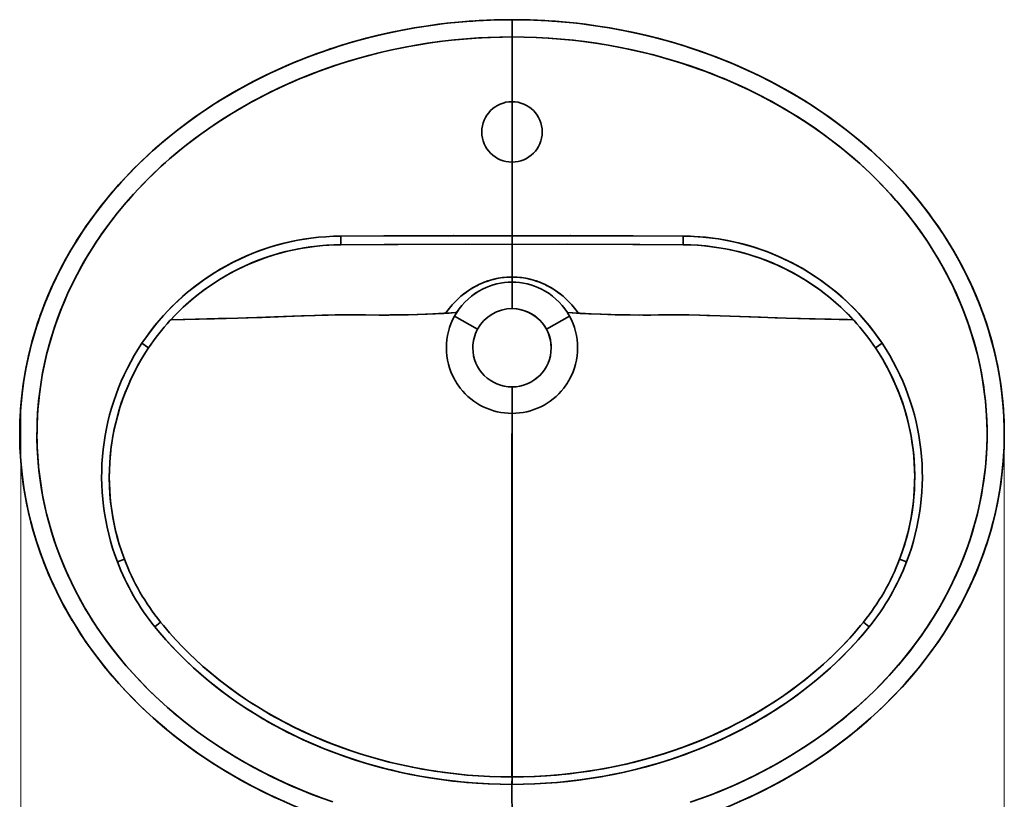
# Model space of a CAD drawing. Extents: x 309 to 1932, y -21 to 1546.
# Tile 2 of 4: x 309 to 879, y 209 to 661. Entities that reach past the tile are written whole.
import ezdxf

# ---------------------------------------------------------------- set-up
doc = ezdxf.new("R2010")
doc.units = 0

msp = doc.modelspace()

# ---------------------------------------------------------------- linework, layer by layer
at = {"color": 7, "lineweight": 35, "ltscale": 0.25}
for p, q in [((594.24, 660.5), (594.24, 650.5)), ((594.24, 650.5), (594.24, 660.5))]:
    msp.add_line(p, q, dxfattribs=at)
at = {"color": 7, "lineweight": 35}
for p, q in [((594.24, 650.5), (594.24, 613)), ((594.24, 613), (594.24, 650.5)), ((594.24, 578), (594.24, 613)), ((594.24, 613), (594.24, 578)), ((594.24, 578), (594.24, 535.4)), ((594.24, 535.4), (594.24, 578)), ((594.23, 217.68), (594.24, 190.5)), ((594.24, 190.5), (594.23, 217.68))]:
    msp.add_line(p, q, dxfattribs=at)
at = {"color": 7, "lineweight": 35, "ltscale": 0.12466}
for p, q in [((495.22, 530.17), (495.19, 535.16)), ((495.22, 530.17), (495.19, 535.16)), ((693.25, 530.17), (693.28, 535.16)), ((693.25, 530.17), (693.28, 535.16))]:
    msp.add_line(p, q, dxfattribs=at)
at = {"color": 7, "lineweight": 35, "ltscale": 0.002513}
msp.add_line((540.32, 530.38), (540.41, 530.41), dxfattribs=at)
at = {"color": 7, "lineweight": 35, "ltscale": 0.002458}
msp.add_line((540.32, 530.38), (540.41, 530.41), dxfattribs=at)
at = {"color": 7, "lineweight": 35, "ltscale": 0.000675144}
msp.add_line((540.41, 530.41), (540.39, 530.4), dxfattribs=at)
at = {"color": 7, "lineweight": 35, "ltscale": 0.002103}
msp.add_line((560.22, 535.45), (560.3, 535.46), dxfattribs=at)
at = {"color": 7, "lineweight": 35, "ltscale": 0.002665}
msp.add_line((560.38, 535.48), (560.27, 535.46), dxfattribs=at)
at = {"color": 7, "lineweight": 35, "ltscale": 0.124976}
for p, q in [((594.24, 530.4), (594.24, 535.4)), ((594.24, 535.4), (594.24, 530.4))]:
    msp.add_line(p, q, dxfattribs=at)
at = {"color": 7, "lineweight": 35, "ltscale": 0.061143}
msp.add_line((594.24, 530.4), (594.24, 527.96), dxfattribs=at)
msp.add_line((594.24, 530.4), (594.24, 527.96), dxfattribs=at)
at = {"color": 7, "lineweight": 35, "ltscale": 0.002667}
msp.add_line((628.2, 535.46), (628.09, 535.48), dxfattribs=at)
at = {"color": 7, "lineweight": 35, "ltscale": 0.002106}
msp.add_line((628.17, 535.46), (628.25, 535.45), dxfattribs=at)
at = {"color": 7, "lineweight": 35, "ltscale": 0.411813}
msp.add_line((594.24, 511.49), (594.24, 527.96), dxfattribs=at)
msp.add_line((594.24, 511.49), (594.24, 527.96), dxfattribs=at)
at = {"color": 7, "lineweight": 35, "ltscale": 0.074648}
msp.add_line((594.24, 508.5), (594.24, 511.49), dxfattribs=at)
msp.add_line((594.24, 508.5), (594.24, 511.49), dxfattribs=at)
at = {"color": 7, "lineweight": 35, "ltscale": 0.383127}
for p, q in [((594.24, 508.5), (594.24, 493.18)), ((594.24, 493.18), (594.24, 508.5)), ((560.89, 488.72), (574.34, 481.37)), ((574.34, 481.37), (560.89, 488.72)), ((614.13, 481.37), (627.58, 488.72)), ((627.58, 488.72), (614.13, 481.37))]:
    msp.add_line(p, q, dxfattribs=at)
at = {"color": 7, "lineweight": 35, "ltscale": 0.015207}
for p, q in [((555.3, 490.48), (555.9, 490.5)), ((632.57, 490.5), (633.17, 490.48))]:
    msp.add_line(p, q, dxfattribs=at)
at = {"color": 7, "lineweight": 35, "ltscale": 0.015221}
for p, q in [((555.3, 490.48), (555.9, 490.5)), ((633.18, 490.48), (632.57, 490.5))]:
    msp.add_line(p, q, dxfattribs=at)
at = {"color": 7, "lineweight": 35, "ltscale": 0.017723}
for p, q in [((396.24, 486.25), (396.72, 486.77)), ((791.75, 486.77), (792.23, 486.25))]:
    msp.add_line(p, q, dxfattribs=at)
at = {"color": 7, "lineweight": 35, "ltscale": 0.017725}
for p, q in [((396.72, 486.77), (396.24, 486.25)), ((791.75, 486.77), (792.23, 486.25))]:
    msp.add_line(p, q, dxfattribs=at)
at = {"color": 7, "lineweight": 35, "ltscale": 0.003722}
for p, q in [((495.18, 489.56), (495.33, 489.56)), ((495.33, 489.56), (495.18, 489.56)), ((693.14, 489.56), (693.29, 489.56)), ((693.29, 489.56), (693.14, 489.56))]:
    msp.add_line(p, q, dxfattribs=at)
at = {"color": 7, "lineweight": 35, "ltscale": 0.117333}
for p, q in [((383.88, 470.5), (379.98, 473.1)), ((379.98, 473.1), (383.88, 470.5)), ((804.59, 470.5), (808.49, 473.1)), ((808.49, 473.1), (804.59, 470.5))]:
    msp.add_line(p, q, dxfattribs=at)
at = {"color": 7, "lineweight": 35, "ltscale": 0.38313}
for p, q in [((594.24, 432.5), (594.24, 447.83)), ((594.24, 447.83), (594.24, 432.5))]:
    msp.add_line(p, q, dxfattribs=at)
at = {"color": 8, "lineweight": 13}
for p, q in [((309.82, 435.83), (309.82, 110.46)), ((879.24, 420.5), (879.24, 110.46))]:
    msp.add_line(p, q, dxfattribs=at)
at = {"color": 7, "lineweight": 35, "ltscale": 0.016978}
msp.add_line((594.24, 432.5), (594.24, 433.18), dxfattribs=at)
at = {"color": 7, "lineweight": 35, "ltscale": 0.017017}
msp.add_line((594.24, 433.18), (594.24, 432.5), dxfattribs=at)
at = {"color": 7, "lineweight": 35, "ltscale": 0.000292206}
msp.add_line((594.24, 379.33), (594.24, 379.31), dxfattribs=at)
at = {"color": 7, "lineweight": 35, "ltscale": 0.000293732}
msp.add_line((594.24, 379.11), (594.24, 379.12), dxfattribs=at)
at = {"color": 7, "lineweight": 35, "ltscale": 0.107735}
for p, q in [((369.83, 348.12), (365.8, 346.59)), ((818.64, 348.12), (822.67, 346.59))]:
    msp.add_line(p, q, dxfattribs=at)
at = {"color": 7, "lineweight": 35, "ltscale": 0.107734}
msp.add_line((369.83, 348.12), (365.8, 346.59), dxfattribs=at)
at = {"color": 7, "lineweight": 35, "ltscale": 0.107736}
msp.add_line((818.64, 348.12), (822.67, 346.59), dxfattribs=at)
at = {"color": 7, "lineweight": 35, "ltscale": 0.000590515}
msp.add_line((594.24, 345.92), (594.24, 345.95), dxfattribs=at)
at = {"color": 7, "lineweight": 35, "ltscale": 0.000591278}
msp.add_line((594.24, 345.68), (594.24, 345.66), dxfattribs=at)
at = {"color": 7, "lineweight": 35, "ltscale": 0.106906}
for p, q in [((390.8, 311.6), (387.47, 308.92)), ((390.8, 311.6), (387.47, 308.92)), ((797.67, 311.6), (801, 308.92)), ((797.67, 311.6), (801, 308.92))]:
    msp.add_line(p, q, dxfattribs=at)
at = {"color": 7, "lineweight": 35, "ltscale": 0.000933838}
msp.add_line((594.24, 308.43), (594.24, 308.39), dxfattribs=at)
at = {"color": 7, "lineweight": 35, "ltscale": 0.000933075}
msp.add_line((594.24, 307.96), (594.24, 308), dxfattribs=at)
at = {"color": 7, "lineweight": 35, "ltscale": 0.00038681}
msp.add_line((594.24, 260.58), (594.24, 260.59), dxfattribs=at)
at = {"color": 7, "lineweight": 35, "ltscale": 0.000376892}
msp.add_line((594.24, 260.05), (594.24, 260.03), dxfattribs=at)
at = {"color": 7, "lineweight": 35, "ltscale": 0.147426}
msp.add_line((594.23, 227.85), (594.23, 221.95), dxfattribs=at)
at = {"color": 7, "lineweight": 35, "ltscale": 0.142294}
msp.add_line((594.24, 221.95), (594.24, 227.64), dxfattribs=at)
at = {"color": 7, "lineweight": 35, "ltscale": 0.106826}
for q in [(594.23, 217.68), (594.24, 217.68)]:
    msp.add_line((594.24, 221.95), q, dxfattribs=at)
at = {"color": 7, "lineweight": 35}
for points in [[(594.24, 660.5), (587.12, 660.43), (580.01, 660.2), (572.9, 659.83), (565.81, 659.3), (558.72, 658.63), (551.66, 657.81), (544.62, 656.84), (537.6, 655.71), (530.61, 654.44), (523.65, 653.02), (516.73, 651.46), (509.85, 649.74), (503.01, 647.87), (496.22, 645.86), (489.48, 643.7), (482.8, 641.39), (476.17, 638.94), (472.88, 637.66), (469.61, 636.34), (465.27, 634.52), (460.96, 632.64), (456.68, 630.7), (450.52, 627.75), (444.44, 624.67), (438.43, 621.46), (432.5, 618.11), (426.67, 614.63), (423.78, 612.84), (420.92, 611.02), (415.96, 607.75), (411.09, 604.38), (406.29, 600.92), (401.57, 597.35), (396.93, 593.69), (392.39, 589.93), (387.93, 586.08), (383.56, 582.14), (379.14, 577.95), (374.82, 573.67), (370.61, 569.29), (366.52, 564.82), (362.54, 560.25), (358.68, 555.6), (354.94, 550.86), (351.32, 546.03), (347.84, 541.11), (344.49, 536.12), (341.27, 531.04), (338.33, 526.14), (335.51, 521.16), (332.83, 516.12), (330.28, 511.02), (327.87, 505.86), (325.59, 500.64), (323.46, 495.37), (321.47, 490.05), (319.62, 484.69), (317.92, 479.28), (316.36, 473.83), (314.96, 468.35), (313.7, 462.83), (312.6, 457.28), (311.66, 451.71), (310.86, 446.12), (310.24, 440.67), (309.77, 435.2), (309.45, 429.73), (309.27, 424.25), (309.24, 418.76), (309.36, 413.28), (309.63, 407.8), (310.05, 402.33), (310.62, 396.88), (311.33, 391.43), (312.19, 386.01), (313.2, 380.61), (314.35, 375.24), (315.64, 369.89), (317.04, 364.71), (318.57, 359.57), (320.23, 354.47), (322.03, 349.4), (323.95, 344.38), (326, 339.4), (328.17, 334.47), (330.47, 329.59), (332.89, 324.77), (335.43, 320), (336.89, 317.37), (338.39, 314.76), (341.49, 309.6), (344.72, 304.52), (348.1, 299.52), (351.6, 294.59), (355.24, 289.76), (359, 285.01), (362.88, 280.35), (366.58, 276.11), (370.38, 271.96), (374.27, 267.89), (378.26, 263.91), (382.34, 260), (386.51, 256.18), (390.76, 252.45), (394.13, 249.61), (397.55, 246.82), (401.01, 244.08), (403.64, 242.06), (406.3, 240.08), (411.68, 236.2), (417.17, 232.44), (422.75, 228.81), (428.2, 225.43), (433.74, 222.18), (439.35, 219.04), (445.03, 216.02), (450.78, 213.12), (456.6, 210.34), (462.48, 207.68)], [(594.24, 660.5), (601.35, 660.43), (608.46, 660.2), (615.57, 659.83), (622.66, 659.3), (629.75, 658.63), (636.81, 657.81), (643.85, 656.84), (650.87, 655.71), (657.86, 654.44), (664.82, 653.02), (671.74, 651.46), (678.62, 649.74), (685.46, 647.87), (692.25, 645.86), (698.99, 643.7), (705.67, 641.39), (712.3, 638.94), (715.59, 637.66), (718.86, 636.34), (723.2, 634.52), (727.51, 632.64), (731.79, 630.7), (737.95, 627.75), (744.03, 624.67), (750.04, 621.46), (755.97, 618.11), (761.8, 614.63), (764.69, 612.84), (767.55, 611.02), (772.51, 607.75), (777.38, 604.38), (782.18, 600.92), (786.9, 597.35), (791.54, 593.69), (796.08, 589.93), (800.54, 586.08), (804.91, 582.14), (809.33, 577.95), (813.65, 573.67), (817.86, 569.29), (821.95, 564.82), (825.93, 560.25), (829.79, 555.6), (833.53, 550.86), (837.15, 546.03), (840.63, 541.11), (843.98, 536.12), (847.2, 531.04), (850.14, 526.14), (852.96, 521.16), (855.64, 516.12), (858.19, 511.02), (860.6, 505.86), (862.88, 500.64), (865.01, 495.37), (867, 490.05), (868.85, 484.69), (870.56, 479.28), (872.11, 473.83), (873.51, 468.35), (874.77, 462.83), (875.87, 457.28), (876.81, 451.71), (877.61, 446.12), (878.23, 440.67), (878.7, 435.2), (879.02, 429.73), (879.2, 424.25), (879.23, 418.76), (879.11, 413.28), (878.84, 407.8), (878.42, 402.33), (877.85, 396.88), (877.14, 391.43), (876.28, 386.01), (875.27, 380.61), (874.12, 375.24), (872.83, 369.89), (871.43, 364.71), (869.9, 359.57), (868.24, 354.47), (866.44, 349.4), (864.52, 344.38), (862.47, 339.4), (860.3, 334.47), (858, 329.59), (855.58, 324.77), (853.04, 320), (851.58, 317.37), (850.08, 314.76), (846.99, 309.6), (843.75, 304.52), (840.37, 299.52), (836.87, 294.59), (833.23, 289.76), (829.47, 285.01), (825.59, 280.35), (821.89, 276.11), (818.09, 271.96), (814.2, 267.89), (810.21, 263.91), (806.13, 260), (801.96, 256.18), (797.71, 252.45), (794.34, 249.61), (790.92, 246.82), (787.46, 244.08), (784.83, 242.06), (782.17, 240.08), (776.79, 236.2), (771.3, 232.44), (765.72, 228.81), (760.27, 225.43), (754.74, 222.18), (749.12, 219.04), (743.44, 216.02), (737.69, 213.12), (731.87, 210.34), (725.99, 207.68)], [(490.45, 207.53), (484.88, 209.49), (479.35, 211.55), (473.87, 213.72), (468.44, 216), (463.06, 218.38), (457.08, 221.18), (451.17, 224.1), (445.34, 227.16), (439.59, 230.35), (433.92, 233.66), (428.34, 237.1), (422.85, 240.67), (417.46, 244.36), (412.16, 248.18), (409.55, 250.14), (406.96, 252.12), (404.41, 254.13), (401.88, 256.18), (398.55, 258.95), (395.27, 261.78), (392.05, 264.65), (387.6, 268.79), (383.25, 273.03), (379.02, 277.37), (374.91, 281.81), (370.92, 286.34), (367.05, 290.96), (363.3, 295.67), (359.69, 300.47), (357.94, 302.9), (356.21, 305.36), (354.53, 307.83), (352.87, 310.33), (351.26, 312.84), (349.67, 315.38), (347.62, 318.79), (345.63, 322.23), (343.71, 325.71), (341.11, 330.66), (338.64, 335.68), (336.32, 340.75), (334.13, 345.87), (332.09, 351.05), (330.19, 356.27), (328.44, 361.54), (326.83, 366.85), (325.38, 372.2), (324.07, 377.58), (322.92, 382.99), (321.93, 388.42), (321.08, 393.88), (320.4, 399.36), (319.87, 404.86), (319.67, 407.63), (319.5, 410.4), (319.37, 413.17), (319.29, 415.94), (319.24, 419.64), (319.26, 423.35), (319.35, 427.04), (319.46, 429.82), (319.62, 432.59), (319.81, 435.36), (320.04, 438.12), (320.63, 443.65), (321.38, 449.15), (322.29, 454.64), (323.35, 460.1), (324.56, 465.53), (325.94, 470.93), (327.46, 476.3), (329.14, 481.63), (330.96, 486.91), (332.93, 492.15), (334.89, 496.94), (336.96, 501.7), (339.16, 506.4), (341.47, 511.06), (343.9, 515.66), (346.45, 520.21), (349.11, 524.7), (351.88, 529.14), (353.5, 531.63), (355.17, 534.11), (356.87, 536.59), (358.61, 539.04), (362.18, 543.87), (365.88, 548.61), (369.71, 553.25), (373.67, 557.81), (377.74, 562.27), (380.65, 565.32), (383.61, 568.33), (386.63, 571.28), (388.91, 573.45), (391.23, 575.6), (393.59, 577.74), (395.99, 579.85), (400.84, 583.97), (405.8, 587.97), (410.86, 591.86), (416.02, 595.63), (421.28, 599.28), (426.63, 602.81), (432.07, 606.22), (437.6, 609.51), (443.2, 612.67), (448.89, 615.72), (454.64, 618.64), (458.78, 620.64), (462.95, 622.57), (467.16, 624.45), (470.33, 625.81), (473.52, 627.13), (479.96, 629.68), (486.45, 632.08), (493.01, 634.34), (499.62, 636.44), (506.28, 638.41), (512.99, 640.22), (519.74, 641.89), (526.54, 643.41), (533.36, 644.79), (540.22, 646.02), (547.11, 647.09), (554.02, 648.03), (560.96, 648.81), (567.91, 649.44), (574.87, 649.93), (581.84, 650.27), (588.82, 650.46), (594.24, 650.5)], [(594.24, 650.5), (587.23, 650.43), (580.22, 650.2), (573.23, 649.83), (566.24, 649.3), (559.27, 648.63), (552.32, 647.81), (545.39, 646.84), (538.48, 645.72), (531.61, 644.45), (524.76, 643.03), (517.96, 641.47), (511.19, 639.75), (504.47, 637.89), (497.8, 635.88), (491.18, 633.72), (484.62, 631.42), (478.12, 628.97), (474.89, 627.69), (471.68, 626.38), (467.43, 624.56), (463.21, 622.69), (459.02, 620.75), (452.9, 617.77), (449.86, 616.22), (446.84, 614.64), (443.85, 613.03), (440.89, 611.39), (436.47, 608.85), (432.11, 606.24), (427.8, 603.55), (423.54, 600.79), (418.75, 597.54), (414.03, 594.19), (409.39, 590.75), (404.84, 587.21), (400.37, 583.58), (395.99, 579.85), (391.71, 576.04), (387.1, 571.74), (384.84, 569.54), (382.61, 567.32), (380.42, 565.08), (378.26, 562.82), (375.07, 559.37), (371.95, 555.86), (368.91, 552.3), (365.94, 548.68), (362.65, 544.48), (359.46, 540.2), (356.37, 535.86), (353.39, 531.46), (350.52, 526.99), (347.77, 522.46), (345.13, 517.88), (342.48, 512.99), (339.96, 508.05), (337.58, 503.05), (335.33, 497.99), (333.23, 492.88), (331.26, 487.73), (329.44, 482.53), (327.76, 477.28), (326.23, 472), (324.84, 466.68), (323.61, 461.33), (322.53, 455.96), (321.6, 450.55), (320.82, 445.13), (320.2, 439.69), (319.73, 434.24), (319.41, 428.76), (319.26, 423.28), (319.25, 417.8), (319.41, 412.32), (319.72, 406.84), (320.19, 401.38), (320.81, 395.93), (321.59, 390.49), (322.52, 385.08), (323.6, 379.69), (324.84, 374.33), (326.23, 369), (327.68, 363.97), (329.27, 358.96), (331, 354), (332.85, 349.07), (334.83, 344.19), (336.94, 339.36), (339.17, 334.57), (341.53, 329.84), (344, 325.16), (346.6, 320.54), (348.09, 317.99), (349.62, 315.47), (352.78, 310.47), (356.08, 305.56), (359.51, 300.72), (363.07, 295.97), (366.77, 291.3), (370.58, 286.73), (374.52, 282.24), (377.73, 278.74), (381.01, 275.31), (384.36, 271.93), (387.78, 268.62), (390.09, 266.45), (392.42, 264.31), (394.81, 262.18), (397.22, 260.08), (402.11, 255.99), (407.11, 252), (412.22, 248.14), (417.42, 244.39), (422.72, 240.76), (428.11, 237.25), (433.46, 233.94), (438.9, 230.74), (444.42, 227.66), (450.01, 224.7), (455.68, 221.86), (461.4, 219.14), (467.2, 216.54), (473.05, 214.06), (478.96, 211.7), (484.93, 209.47), (489.94, 207.7)], [(594.24, 650.5), (601.24, 650.43), (608.25, 650.2), (615.24, 649.83), (622.23, 649.3), (629.2, 648.63), (636.15, 647.81), (643.08, 646.84), (649.99, 645.72), (656.86, 644.45), (663.71, 643.03), (670.51, 641.47), (677.28, 639.75), (684, 637.89), (690.67, 635.88), (697.29, 633.72), (703.85, 631.42), (710.35, 628.97), (713.58, 627.69), (716.79, 626.38), (721.04, 624.56), (725.26, 622.69), (729.45, 620.75), (735.57, 617.77), (738.61, 616.22), (741.63, 614.64), (744.62, 613.03), (747.58, 611.39), (752, 608.85), (756.36, 606.24), (760.67, 603.55), (764.93, 600.79), (769.72, 597.54), (774.44, 594.19), (779.08, 590.75), (783.63, 587.21), (788.1, 583.58), (792.48, 579.85), (796.76, 576.04), (801.37, 571.74), (803.63, 569.54), (805.86, 567.32), (808.05, 565.08), (810.21, 562.82), (813.4, 559.37), (816.52, 555.86), (819.56, 552.3), (822.53, 548.68), (825.82, 544.48), (829.02, 540.2), (832.1, 535.86), (835.08, 531.46), (837.95, 526.99), (840.7, 522.46), (843.34, 517.88), (845.99, 512.99), (848.51, 508.05), (850.89, 503.05), (853.14, 497.99), (855.24, 492.88), (857.21, 487.73), (859.03, 482.53), (860.71, 477.28), (862.24, 472), (863.63, 466.68), (864.86, 461.33), (865.94, 455.96), (866.87, 450.55), (867.65, 445.13), (868.28, 439.69), (868.74, 434.24), (869.06, 428.76), (869.22, 423.28), (869.22, 417.8), (869.06, 412.32), (868.75, 406.84), (868.28, 401.38), (867.66, 395.93), (866.88, 390.49), (865.95, 385.08), (864.87, 379.69), (863.63, 374.33), (862.24, 369), (860.79, 363.97), (859.2, 358.96), (857.47, 354), (855.62, 349.07), (853.64, 344.19), (851.53, 339.36), (849.3, 334.57), (846.94, 329.84), (844.47, 325.16), (841.87, 320.54), (840.38, 317.99), (838.85, 315.47), (835.69, 310.47), (832.39, 305.56), (828.96, 300.72), (825.4, 295.97), (821.7, 291.3), (817.89, 286.73), (813.95, 282.24), (810.74, 278.74), (807.46, 275.31), (804.11, 271.93), (800.69, 268.62), (798.38, 266.45), (796.05, 264.31), (793.66, 262.18), (791.25, 260.08), (786.36, 255.99), (781.36, 252), (776.26, 248.14), (771.05, 244.39), (765.75, 240.76), (760.36, 237.25), (755.01, 233.94), (749.57, 230.74), (744.05, 227.66), (738.46, 224.7), (732.8, 221.86), (727.07, 219.14), (721.27, 216.54), (715.42, 214.06), (709.51, 211.7), (703.54, 209.47), (698.53, 207.7)], [(594.24, 650.5), (601.37, 650.42), (608.51, 650.19), (615.63, 649.8), (622.75, 649.26), (629.85, 648.56), (636.93, 647.71), (643.99, 646.7), (651.02, 645.54), (658.02, 644.22), (664.99, 642.75), (671.91, 641.12), (675.36, 640.25), (678.79, 639.35), (683.36, 638.07), (687.9, 636.73), (692.41, 635.33), (698.03, 633.47), (703.6, 631.51), (709.12, 629.45), (714.6, 627.28), (720.03, 625), (725.41, 622.62), (731.31, 619.86), (737.13, 616.98), (742.88, 613.97), (748.56, 610.83), (754.15, 607.57), (759.67, 604.19), (765.09, 600.68), (770.42, 597.06), (775.65, 593.31), (780.79, 589.44), (785.82, 585.45), (790.74, 581.35), (793.16, 579.26), (795.55, 577.13), (798.69, 574.26), (801.78, 571.34), (804.82, 568.36), (808.97, 564.13), (813.01, 559.8), (816.93, 555.39), (820.74, 550.88), (824.42, 546.29), (827.98, 541.61), (831.42, 536.85), (834.72, 532), (837.89, 527.09), (840.92, 522.09), (843.82, 517.03), (846.57, 511.89), (847.89, 509.3), (849.17, 506.7), (850.82, 503.19), (852.41, 499.67), (853.93, 496.11), (856.02, 490.91), (857.96, 485.65), (859.75, 480.35), (861.39, 475.01), (862.88, 469.63), (864.21, 464.22), (865.4, 458.77), (866.42, 453.3), (867.29, 447.8), (867.66, 445.05), (868, 442.29), (868.29, 439.52), (868.55, 436.75), (868.76, 433.98), (868.94, 431.21), (869.13, 426.77), (869.23, 422.32), (869.22, 417.88), (869.11, 413.44), (868.89, 408.99), (868.48, 403.5), (867.92, 398.02), (867.2, 392.56), (866.32, 387.11), (865.29, 381.69), (864.1, 376.3), (862.77, 370.93), (861.28, 365.61), (859.64, 360.32), (857.86, 355.07), (855.93, 349.86), (853.86, 344.71), (851.64, 339.6), (849.29, 334.55), (846.8, 329.56), (844.96, 326.06), (843.05, 322.6), (841.07, 319.16), (839.55, 316.61), (837.99, 314.07), (836.39, 311.56), (834.76, 309.06), (833.1, 306.58), (831.4, 304.13), (827.9, 299.28), (824.27, 294.52), (820.51, 289.84), (816.62, 285.26), (812.61, 280.77), (808.49, 276.37), (804.25, 272.07), (799.9, 267.87), (796.74, 264.94), (793.53, 262.07), (790.27, 259.25), (787.79, 257.17), (785.29, 255.12), (782.75, 253.09), (780.19, 251.1), (774.99, 247.21), (769.68, 243.43), (764.28, 239.79), (758.79, 236.26), (753.21, 232.86), (747.54, 229.59), (741.79, 226.44), (735.96, 223.43), (730.06, 220.54), (724.73, 218.07), (719.36, 215.71), (713.93, 213.45), (708.45, 211.3), (702.93, 209.25), (697.36, 207.3)], [(495.19, 535.16), (490.85, 535.06), (486.51, 534.83), (482.18, 534.47), (477.87, 533.98), (473.57, 533.34), (469.3, 532.58), (465.06, 531.69), (460.84, 530.66), (457.12, 529.64), (453.43, 528.51), (449.04, 527.03), (444.71, 525.4), (440.43, 523.63), (436.22, 521.71), (432.07, 519.66), (428.66, 517.85), (425.31, 515.94), (422.01, 513.94), (418.77, 511.85), (415.59, 509.68), (412.47, 507.41), (409.42, 505.06), (406.43, 502.63), (403.51, 500.11), (400.66, 497.52), (397.89, 494.84), (395.18, 492.09), (392.5, 489.2), (389.89, 486.23), (387.37, 483.18), (384.93, 480.07), (382.59, 476.88), (379.98, 473.1)], [(495.19, 535.16), (490.85, 535.06), (486.51, 534.84), (482.19, 534.47), (477.88, 533.98), (474.06, 533.42), (470.26, 532.76), (466.48, 532), (462.25, 531.02), (458.06, 529.9), (454.59, 528.88), (451.15, 527.76), (447.74, 526.55), (444.36, 525.26), (440.62, 523.71), (436.93, 522.05), (433.29, 520.28), (429.7, 518.41), (426.16, 516.44), (422.2, 514.06), (418.32, 511.55), (414.53, 508.92), (410.82, 506.16), (407.2, 503.27), (403.91, 500.46), (400.7, 497.55), (397.58, 494.54), (394.56, 491.43), (391.55, 488.13), (388.64, 484.74), (385.84, 481.25), (383.15, 477.67), (380.58, 474), (379.98, 473.1)], [(396.72, 486.77), (399.6, 489.79), (402.57, 492.72), (405.62, 495.56), (408.76, 498.3), (411.98, 500.94), (414.99, 503.25), (418.05, 505.48), (421.18, 507.62), (424.36, 509.67), (427.61, 511.64), (430.9, 513.51), (434.25, 515.29), (436.8, 516.56), (439.37, 517.77), (442.83, 519.31), (446.34, 520.75), (449.89, 522.1), (453.48, 523.34), (457.1, 524.48), (460.75, 525.52), (463.51, 526.23), (466.28, 526.88), (469.99, 527.66), (473.73, 528.34), (477.49, 528.91), (481.26, 529.38), (484.74, 529.71), (488.23, 529.95), (491.72, 530.11), (495.22, 530.17)], [(495.22, 530.17), (491.04, 530.08), (486.87, 529.87), (482.71, 529.52), (478.56, 529.05), (474.43, 528.45), (470.69, 527.8), (466.98, 527.04), (463.28, 526.17), (459.61, 525.21), (455.97, 524.14), (451.64, 522.72), (447.36, 521.15), (443.14, 519.44), (438.98, 517.6), (434.88, 515.61), (431.52, 513.85), (428.22, 511.99), (424.96, 510.04), (421.76, 508), (418.62, 505.88), (415.54, 503.66), (412.52, 501.36), (409.57, 498.98), (406.69, 496.51), (403.88, 493.97), (401.15, 491.34), (398.48, 488.64), (396.72, 486.77)], [(594.24, 535.4), (566.88, 535.42), (520, 535.3), (495.19, 535.16)], [(594.24, 535.4), (567.09, 535.42), (524.11, 535.32), (495.19, 535.16)], [(594.24, 530.4), (567.09, 530.42), (520.32, 530.3), (495.22, 530.17)], [(495.22, 530.17), (528.26, 530.34), (569.3, 530.42), (594.24, 530.4)], [(594.24, 535.4), (621.38, 535.42), (664.36, 535.32), (693.28, 535.16)], [(693.28, 535.16), (659.6, 535.34), (620.38, 535.42), (594.24, 535.4)], [(594.24, 530.4), (621.38, 530.42), (668.15, 530.3), (693.25, 530.17)], [(594.24, 530.4), (626.64, 530.42), (664.21, 530.32), (693.25, 530.17)], [(693.25, 530.17), (697.43, 530.08), (701.6, 529.87), (705.76, 529.52), (709.91, 529.05), (714.04, 528.45), (717.78, 527.8), (721.49, 527.04), (725.19, 526.17), (728.86, 525.21), (732.5, 524.14), (736.83, 522.72), (741.11, 521.15), (745.33, 519.44), (749.49, 517.6), (753.59, 515.61), (756.95, 513.85), (760.26, 511.99), (763.51, 510.04), (766.71, 508), (769.85, 505.88), (772.93, 503.66), (775.95, 501.36), (778.9, 498.98), (781.78, 496.51), (784.59, 493.97), (787.32, 491.34), (789.99, 488.64), (791.75, 486.77)], [(693.25, 530.17), (697.68, 530.07), (702.1, 529.83), (706.52, 529.45), (710.29, 529), (714.04, 528.45), (717.78, 527.8), (720.88, 527.17), (723.96, 526.47), (727.03, 525.7), (730.69, 524.68), (734.32, 523.56), (737.91, 522.34), (741.47, 521.01), (744.99, 519.59), (748.46, 518.07), (751.9, 516.45), (755.28, 514.73), (758.62, 512.92), (761.9, 511.02), (765.12, 509.03), (768.29, 506.95), (771.41, 504.78), (774.45, 502.52), (777.44, 500.18), (780.35, 497.75), (783.2, 495.24), (786.13, 492.51), (788.98, 489.68), (791.75, 486.77)], [(808.49, 473.1), (808.1, 473.69), (805.67, 477.18), (803.14, 480.58), (800.51, 483.91), (797.78, 487.16), (794.96, 490.31), (792.04, 493.38), (789.03, 496.36), (785.93, 499.25), (782.88, 501.91), (779.77, 504.49), (776.58, 506.98), (773.31, 509.37), (769.99, 511.66), (766.1, 514.17), (762.13, 516.54), (758.08, 518.78), (753.97, 520.89), (749.79, 522.85), (745.8, 524.57), (741.77, 526.17), (737.68, 527.64), (733.56, 528.98), (729.39, 530.19), (725.18, 531.27), (721.42, 532.12), (717.64, 532.87), (713.83, 533.51), (710.25, 534.02), (706.66, 534.43), (703.05, 534.76), (699.44, 534.98), (696.36, 535.1), (693.28, 535.16)], [(693.28, 535.16), (697.62, 535.06), (701.96, 534.83), (706.29, 534.47), (710.6, 533.98), (714.9, 533.34), (719.17, 532.58), (723.41, 531.69), (727.63, 530.66), (731.35, 529.64), (735.04, 528.51), (739.43, 527.03), (743.76, 525.4), (748.04, 523.63), (752.25, 521.71), (756.4, 519.66), (759.81, 517.85), (763.16, 515.94), (766.46, 513.94), (769.7, 511.85), (772.88, 509.68), (776, 507.41), (779.05, 505.06), (782.04, 502.63), (784.96, 500.11), (787.81, 497.52), (790.58, 494.84), (793.29, 492.09), (795.97, 489.2), (798.58, 486.23), (801.1, 483.18), (803.54, 480.07), (805.88, 476.88), (808.49, 473.1)], [(555.9, 490.5), (556.54, 491.42), (558, 493.37), (559.61, 495.29), (560.66, 496.45), (562.53, 498.36), (563.54, 499.3), (565.4, 500.91), (567.04, 502.2), (568.78, 503.46), (570.62, 504.66), (571.99, 505.48), (573.69, 506.41), (575.46, 507.28), (577.31, 508.09), (578.77, 508.67), (580.25, 509.2), (581.8, 509.68), (583.37, 510.11), (585.47, 510.6), (587.6, 510.98), (589.76, 511.26), (591.95, 511.43), (594.24, 511.49)], [(555.9, 490.5), (556.54, 491.42), (558.02, 493.39), (559.63, 495.32), (560.7, 496.5), (562.62, 498.44), (563.63, 499.39), (564.69, 500.32), (566.38, 501.7), (568.54, 503.29), (569.67, 504.06), (571.77, 505.35), (572.97, 506.02), (574.19, 506.66), (575.41, 507.26), (576.67, 507.82), (578.14, 508.43), (579.64, 508.98), (581.18, 509.5), (583.65, 510.19), (586.17, 510.73), (588.72, 511.14), (591.31, 511.39), (592.77, 511.46), (594.24, 511.49)], [(632.57, 490.5), (631.93, 491.42), (630.45, 493.39), (628.84, 495.32), (627.77, 496.5), (625.85, 498.44), (624.84, 499.39), (623.78, 500.32), (622.09, 501.7), (619.93, 503.29), (618.8, 504.06), (616.7, 505.35), (615.5, 506.02), (614.28, 506.66), (613.06, 507.26), (611.8, 507.82), (610.33, 508.43), (608.83, 508.98), (607.29, 509.5), (604.82, 510.19), (602.3, 510.73), (599.75, 511.14), (597.16, 511.39), (595.7, 511.46), (594.24, 511.49)], [(632.57, 490.5), (631.93, 491.42), (630.47, 493.37), (628.86, 495.29), (627.81, 496.45), (625.94, 498.36), (624.93, 499.3), (623.07, 500.91), (621.43, 502.2), (619.69, 503.46), (617.85, 504.66), (616.48, 505.48), (614.78, 506.41), (613.01, 507.28), (611.16, 508.09), (609.7, 508.67), (608.22, 509.2), (606.67, 509.68), (605.1, 510.11), (603, 510.6), (600.87, 510.98), (598.71, 511.26), (596.52, 511.43), (594.24, 511.49)], [(555.9, 490.5), (557.81, 490.6), (561.59, 490.89), (562.2, 490.94)], [(555.9, 490.5), (556.98, 490.56), (559.11, 490.7), (562.2, 490.94)], [(626.27, 490.94), (629.08, 490.72), (631.91, 490.53), (632.57, 490.5)], [(632.57, 490.5), (631.49, 490.56), (629.36, 490.7), (626.27, 490.94)], [(396.72, 486.77), (411.01, 487.06), (424.22, 487.37), (435.59, 487.69)], [(435.59, 487.69), (421.95, 487.31), (413.21, 487.11), (396.72, 486.77)], [(435.6, 487.69), (441.58, 487.86), (456.69, 488.36), (472.41, 488.95), (480.29, 489.23), (484.26, 489.36), (491.86, 489.53)], [(491.86, 489.53), (487.85, 489.45), (479.88, 489.22), (468.22, 488.79), (449.61, 488.12), (440.62, 487.83), (435.6, 487.69)], [(495.33, 489.56), (505.58, 489.54), (509.27, 489.51), (518.69, 489.47), (523.51, 489.49), (530.85, 489.58), (539.43, 489.78), (545.11, 489.97), (548.42, 490.11)], [(548.42, 490.11), (539.8, 489.79), (534.26, 489.64), (528.61, 489.54), (522.97, 489.48), (517.37, 489.47), (509.39, 489.51), (501.6, 489.57), (497.4, 489.58), (495.33, 489.56)], [(693.14, 489.56), (688.86, 489.58), (685.6, 489.56), (678.96, 489.51), (668.28, 489.47), (662.68, 489.51), (657.06, 489.59), (651.43, 489.71), (645.85, 489.88), (640.05, 490.11)], [(640.06, 490.11), (645.5, 489.89), (654.05, 489.65), (662.61, 489.51), (669.88, 489.47), (674.63, 489.48), (683.87, 489.55), (693.14, 489.56)], [(696.61, 489.53), (702.7, 489.4), (708.67, 489.22), (720.46, 488.78), (738.11, 488.14), (746.62, 487.87), (752.87, 487.69)], [(752.87, 487.69), (747.73, 487.84), (731.53, 488.37), (714.74, 489), (706.93, 489.27), (702.98, 489.39), (696.61, 489.53)], [(752.88, 487.69), (769.69, 487.24), (788.4, 486.84), (791.75, 486.77)], [(791.75, 486.77), (775.26, 487.11), (766.52, 487.31), (752.88, 487.69)], [(369.44, 349.15), (368.09, 352.98), (366.86, 356.84), (365.74, 360.73), (364.75, 364.65), (363.87, 368.6), (363.11, 372.57), (362.48, 376.55), (362.16, 378.85), (361.89, 381.15), (361.47, 385.75), (361.21, 390.37), (361.11, 394.99), (361.16, 399.6), (361.38, 404.21), (361.75, 408.81), (362.28, 413.4), (362.97, 417.96), (363.81, 422.51), (364.82, 427.02), (365.97, 431.5), (367.28, 435.93), (368.75, 440.32), (370.36, 444.66), (372.13, 448.94), (373.07, 451.07), (374.04, 453.17), (375.05, 455.26), (376.1, 457.33), (378.28, 461.37), (380.59, 465.34), (383.04, 469.23), (383.88, 470.5)], [(804.59, 470.5), (806.71, 467.24), (808.68, 464.01), (810.55, 460.73), (812.33, 457.41), (814.01, 454.04), (815.94, 449.87), (817.71, 445.65), (819.35, 441.37), (820.83, 437.04), (822.17, 432.67), (823.35, 428.26), (824.38, 423.81), (825.27, 419.32), (825.99, 414.81), (826.57, 410.28), (826.99, 405.73), (827.25, 401.17), (827.36, 396.86), (827.33, 392.54), (827.16, 388.22), (826.85, 383.91), (826.4, 379.61), (825.81, 375.32), (825.08, 371.05), (824.17, 366.6), (823.11, 362.18), (821.9, 357.8), (820.54, 353.45), (819.03, 349.15)], [(594.23, 221.95), (594.13, 328.65), (594.11, 381.04), (594.14, 409.47), (594.24, 432.5)], [(594.24, 221.95), (594.31, 292.7), (594.36, 349.82), (594.36, 379.86), (594.33, 408), (594.29, 422.62), (594.24, 432.5)], [(387.47, 308.92), (389.15, 306.86), (392.84, 302.54), (396.64, 298.31), (400.56, 294.18), (404.58, 290.16), (408.71, 286.25), (412.93, 282.44), (417.25, 278.73), (421.65, 275.14), (426.15, 271.65), (430.26, 268.61), (434.44, 265.65), (438.68, 262.78), (442.98, 260), (447.33, 257.31), (450.06, 255.68), (452.81, 254.09), (455.62, 252.51), (458.44, 250.97), (464.11, 248), (469.85, 245.18), (473.86, 243.31), (477.89, 241.51), (481.95, 239.78), (485.02, 238.52), (488.1, 237.3), (494.3, 234.97), (500.55, 232.79), (506.85, 230.75), (513.2, 228.87), (519.58, 227.13), (524.02, 226.02), (528.47, 224.97), (532.94, 224), (536.3, 223.31), (539.67, 222.67), (546.42, 221.5), (553.21, 220.48), (560.01, 219.62), (566.83, 218.92), (573.67, 218.38), (580.52, 217.99), (587.38, 217.75), (594.24, 217.68)], [(594.24, 217.68), (587.67, 217.75), (581.1, 217.96), (574.54, 218.32), (567.99, 218.82), (561.46, 219.46), (554.94, 220.25), (548.43, 221.18), (541.95, 222.25), (535.5, 223.47), (529.08, 224.84), (522.68, 226.35), (516.33, 228), (509.99, 229.8), (503.69, 231.75), (497.44, 233.85), (491.24, 236.1), (485.09, 238.49), (479.17, 240.96), (473.31, 243.56), (467.52, 246.31), (461.79, 249.19), (456.14, 252.22), (453.34, 253.79), (450.56, 255.39), (445.75, 258.27), (441, 261.26), (436.32, 264.36), (431.71, 267.56), (427.18, 270.87), (422.73, 274.29), (418.36, 277.81), (414.07, 281.44), (409.84, 285.2), (405.71, 289.07), (401.67, 293.05), (397.74, 297.13), (393.92, 301.31), (390.21, 305.59), (387.47, 308.92)], [(594.24, 221.95), (587.79, 222.02), (581.35, 222.23), (574.91, 222.58), (568.48, 223.07), (562.07, 223.7), (555.67, 224.47), (549.29, 225.38), (542.93, 226.43), (536.6, 227.62), (530.3, 228.95), (524.02, 230.43), (517.78, 232.04), (511.58, 233.8), (506.38, 235.39), (501.21, 237.08), (496.07, 238.88), (490.97, 240.78), (485.91, 242.78), (480.05, 245.24), (474.26, 247.84), (468.53, 250.58), (462.87, 253.46), (457.28, 256.48), (454.51, 258.04), (451.77, 259.64), (447.01, 262.52), (442.32, 265.5), (437.7, 268.59), (433.16, 271.79), (428.69, 275.09), (424.31, 278.49), (420, 282), (415.79, 285.62), (411.63, 289.37), (407.57, 293.22), (403.62, 297.17), (399.76, 301.23), (396.02, 305.39), (392.4, 309.65), (390.8, 311.6)], [(594.24, 221.95), (587.71, 222.02), (581.19, 222.24), (574.68, 222.6), (568.17, 223.1), (561.68, 223.74), (555.2, 224.53), (548.75, 225.46), (542.31, 226.54), (535.91, 227.76), (529.53, 229.13), (523.18, 230.63), (516.87, 232.29), (511.6, 233.79), (506.36, 235.4), (501.14, 237.11), (495.37, 239.14), (489.63, 241.3), (483.95, 243.58), (478.33, 246), (472.76, 248.54), (467.25, 251.22), (461.8, 254.02), (458.98, 255.54), (456.19, 257.09), (453.42, 258.67), (450.68, 260.28), (447.05, 262.49), (443.46, 264.77), (439.9, 267.1), (435.69, 269.99), (431.55, 272.96), (427.47, 276.02), (423.46, 279.17), (419.52, 282.41), (415.35, 286), (411.27, 289.7), (407.29, 293.49), (403.41, 297.39), (399.63, 301.38), (395.95, 305.47), (392.39, 309.66), (390.8, 311.6)], [(594.23, 217.68), (600.8, 217.75), (607.37, 217.96), (613.93, 218.32), (620.48, 218.82), (627.01, 219.46), (633.54, 220.25), (640.04, 221.18), (646.52, 222.25), (652.97, 223.47), (659.39, 224.84), (665.79, 226.35), (672.14, 228), (678.48, 229.8), (684.78, 231.75), (691.03, 233.85), (697.23, 236.1), (703.38, 238.49), (709.3, 240.96), (715.16, 243.56), (720.95, 246.31), (726.68, 249.19), (732.33, 252.22), (735.13, 253.79), (737.91, 255.39), (742.72, 258.27), (747.47, 261.26), (752.15, 264.36), (756.76, 267.56), (761.29, 270.87), (765.74, 274.29), (770.11, 277.81), (774.4, 281.44), (778.63, 285.2), (782.76, 289.07), (786.8, 293.05), (790.73, 297.13), (794.55, 301.31), (798.26, 305.59), (801, 308.92)], [(594.23, 217.68), (600.71, 217.75), (607.18, 217.95), (613.65, 218.3), (620.1, 218.78), (626.55, 219.41), (632.97, 220.17), (639.38, 221.08), (645.77, 222.12), (652.14, 223.31), (658.47, 224.63), (664.78, 226.1), (671.05, 227.7), (677.29, 229.45), (682.85, 231.14), (688.37, 232.94), (693.86, 234.85), (699.3, 236.88), (704.71, 239.03), (710.07, 241.29), (715.37, 243.66), (721.13, 246.39), (726.81, 249.26), (732.42, 252.27), (737.96, 255.42), (740.71, 257.04), (743.43, 258.7), (746.12, 260.4), (748.79, 262.12), (752.33, 264.48), (755.82, 266.89), (759.26, 269.37), (763.79, 272.77), (768.24, 276.28), (772.6, 279.89), (776.86, 283.61), (781.04, 287.44), (785.11, 291.37), (789.09, 295.4), (792.95, 299.54), (796.71, 303.77), (800, 307.69), (801, 308.92)], [(797.67, 311.6), (794.9, 308.24), (792.35, 305.28), (789.76, 302.38), (787.1, 299.52), (785.08, 297.41), (783.03, 295.32), (778.84, 291.24), (774.55, 287.27), (770.14, 283.42), (765.78, 279.79), (761.33, 276.27), (756.79, 272.86), (752.18, 269.57), (747.48, 266.38), (742.71, 263.3), (737.87, 260.33), (732.96, 257.48), (728.71, 255.12), (724.41, 252.84), (720.07, 250.64), (715.68, 248.53), (712.74, 247.17), (709.78, 245.84), (703.81, 243.29), (697.79, 240.89), (692.74, 239), (687.66, 237.22), (682.55, 235.54), (677.34, 233.93), (672.1, 232.43), (666.83, 231.02), (660.35, 229.45), (653.84, 228.02), (647.29, 226.75), (640.72, 225.62), (634.12, 224.65), (627.51, 223.82), (620.87, 223.15), (614.23, 222.62), (607.57, 222.25), (600.9, 222.03), (594.24, 221.95)], [(594.24, 221.95), (600.68, 222.02), (607.12, 222.23), (613.56, 222.58), (619.99, 223.07), (626.4, 223.7), (632.8, 224.47), (639.18, 225.38), (645.54, 226.43), (651.87, 227.62), (658.17, 228.95), (664.45, 230.43), (670.69, 232.04), (676.89, 233.8), (682.09, 235.39), (687.26, 237.08), (692.4, 238.88), (697.5, 240.78), (702.56, 242.78), (708.42, 245.24), (714.21, 247.84), (719.94, 250.58), (725.6, 253.46), (731.19, 256.48), (733.96, 258.04), (736.7, 259.64), (741.46, 262.52), (746.15, 265.5), (750.77, 268.59), (755.31, 271.79), (759.78, 275.09), (764.17, 278.49), (768.47, 282), (772.68, 285.62), (776.84, 289.37), (780.9, 293.22), (784.85, 297.17), (788.71, 301.23), (792.45, 305.39), (796.07, 309.65), (797.67, 311.6)]]:
    msp.add_lwpolyline(points, dxfattribs=at)
for centre, radius, start, end in [((594.21, 322.86), 337.64, 90.0103, 95.6034), ((594.26, 322.87), 337.63, 84.3171, 89.9897), ((594.24, 595.5), 17.5, 90, 180), ((594.24, 595.5), 17.5, 90, 180), ((594.24, 595.5), 17.5, 0, 90), ((594.24, 595.5), 17.5, 360, 90), ((594.24, 595.5), 17.5, 180, 270), ((594.24, 595.5), 17.5, 180, 270), ((594.24, 595.5), 17.5, 270, 360), ((594.24, 595.5), 17.5, 270, 0), ((594.24, 470.5), 38, 90, 116.565), ((594.24, 470.5), 38, 90.0006, 116.5643), ((594.23, 470.5), 38, 63.4357, 89.9994), ((594.24, 470.5), 38, 63.435, 90), ((594.24, 470.5), 38, 116.565, 147.4641), ((594.23, 470.5), 38, 116.5641, 147.4641), ((594.24, 470.5), 38, 32.5359, 63.4359), ((594.24, 470.5), 38, 32.5359, 63.435), ((527.58, 938.4), 448.77, 272.6611, 273.4738), ((527.66, 936.67), 447.05, 272.6616, 273.4775), ((556.63, 462.05), 28.46, 92.6797, 93.7333), ((556.67, 461.23), 29.28, 92.6904, 93.7156), ((594.24, 470.5), 38, 147.4641, 151.3521), ((593.89, 470.7), 37.61, 147.4371, 151.3663), ((594.24, 470.5), 22.68, 90, 151.3521), ((594.24, 470.5), 22.68, 90, 151.3521), ((594.24, 470.5), 22.68, 28.6479, 90), ((594.24, 470.5), 22.68, 0, 90), ((594.24, 470.5), 22.68, 28.6479, 90), ((594.58, 470.7), 37.61, 28.6337, 32.5629), ((594.24, 470.5), 38, 28.6479, 32.5359), ((631.84, 462.05), 28.46, 86.2667, 87.3203), ((631.8, 461.23), 29.28, 86.2844, 87.3096), ((660.89, 938.4), 448.77, 266.5262, 267.3389), ((660.81, 936.67), 447.05, 266.5225, 267.3384), ((495.67, 395.48), 134.62, 137.6086, 146.1359), ((495.71, 395.46), 134.67, 137.6101, 146.1345), ((504.83, -626.03), 1115.63, 90.49547, 90.66375), ((505.1, -652.98), 1142.59, 90.49738, 90.6617), ((594.24, 470.5), 38.01, 151.3548, 179.9973), ((594.23, 470.5), 38, 151.3517, 180.0007), ((594.24, 470.5), 38, 359.9993, 28.6483), ((594.23, 470.5), 38.01, 0.0023, 28.6458), ((683.64, -626.03), 1115.63, 89.33625, 89.50453), ((683.37, -652.98), 1142.59, 89.3383, 89.50261), ((692.8, 395.48), 134.62, 33.8641, 42.3914), ((692.76, 395.46), 134.67, 33.8655, 42.3899), ((594.24, 470.5), 22.67, 151.3521, 180), ((594.24, 470.5), 22.68, 151.3521, 180), ((594.24, 470.5), 22.67, 360, 28.6479), ((594.24, 470.5), 22.68, 0, 28.6479), ((594.24, 470.5), 38, 179.9998, 208.6459), ((594.23, 470.5), 38, 179.9976, 208.6477), ((594.24, 470.5), 22.68, 180, 270), ((594.24, 470.5), 22.68, 180, 270), ((594.24, 470.5), 22.67, 270, 0), ((594.24, 470.5), 22.68, 270, 360), ((594.24, 470.5), 22.68, 270, 360), ((594.24, 470.5), 38, 331.3523, 0.0024), ((594.24, 470.5), 38, 331.3515, 0.0028), ((594.23, 470.5), 38, 208.6475, 218.0326), ((594.24, 470.5), 38, 208.6483, 218.0325), ((594.23, 470.5), 38, 321.9675, 331.3517), ((594.21, 470.52), 38.03, 321.9706, 331.3466), ((594.23, 470.5), 38, 218.0309, 270.0003), ((594.24, 470.5), 38, 218.0323, 269.9993), ((594.24, 470.5), 38, 270, 321.9689), ((594.23, 470.5), 38, 270.0007, 321.9676), ((494.19, 395.36), 133.03, 200.3259, 200.7986), ((495.45, 395.84), 134.37, 200.3334, 200.8013), ((494.85, 395.62), 133.74, 200.8021, 218.919), ((494.85, 395.62), 133.74, 200.8021, 218.9189), ((693.62, 395.62), 133.74, 321.0811, 339.1979), ((693.62, 395.62), 133.74, 321.081, 339.1979), ((694.28, 395.36), 133.03, 339.2014, 339.6741), ((693.02, 395.84), 134.37, 339.1987, 339.6666), ((495.31, 396.01), 138.62, 200.8866, 218.9236), ((495.31, 396.01), 138.62, 200.8866, 218.9236), ((693.16, 396.01), 138.62, 321.0764, 339.1134), ((693.16, 396.01), 138.62, 321.0764, 339.1134)]:
    msp.add_arc(centre, radius, start, end, dxfattribs=at)
for centre, major_axis, ratio, start_param, end_param in [((594.24, 420.5), (285, 0), 0.842105, 1.570796, 4.712389), ((594.24, 420.5), (285, 0), 0.842105, 4.712389, 7.853982), ((595.25, 418.71), (286.36, -2.76), 0.844316, 1.956867, 2.203546), ((593.45, 419.05), (286.08, 2.18), 0.843981, 0.940007, 1.15675), ((596.31, 419.15), (287.1, -3.72), 0.841061, 2.388898, 2.611152), ((592, 419.06), (287.27, 3.99), 0.840954, 0.530267, 0.751358), ((594.18, 420.66), (284.94, 0.49), 0.841958, 2.623106, 3.076264), ((594.25, 420.64), (284.99, -0.44), 0.841902, 0.065801, 0.518082), ((495.96, 396.33), (124.45, 62.68), 0.9976, 2.089268, 3.039783), ((495.96, 396.33), (124.45, 62.68), 0.997603, 2.089266, 3.039783), ((692.51, 396.33), (124.45, -62.68), 0.997603, 0.10181, 1.052326), ((692.5, 396.33), (124.59, -62.42), 0.997597, 0.099652, 1.050157), ((495.82, 396), (125.3, 49.66), 0.996496, 2.175371, 3.119201), ((692.65, 396), (125.3, -49.66), 0.996496, 0.022391, 0.966221), ((596.4, 421.06), (287.16, 1.85), 0.839265, 3.332809, 3.600449), ((592.16, 421.03), (287.07, -1.78), 0.839371, 5.824368, 6.090147), ((595.06, 421.28), (285.88, 1.83), 0.842317, 3.835247, 4.188749), ((593.62, 421.05), (285.65, -1.34), 0.84219, 5.234446, 5.587947)]:
    msp.add_ellipse(centre, major_axis=major_axis, ratio=ratio, start_param=start_param, end_param=end_param, dxfattribs=at)

doc.saveas('drawing.dxf')
